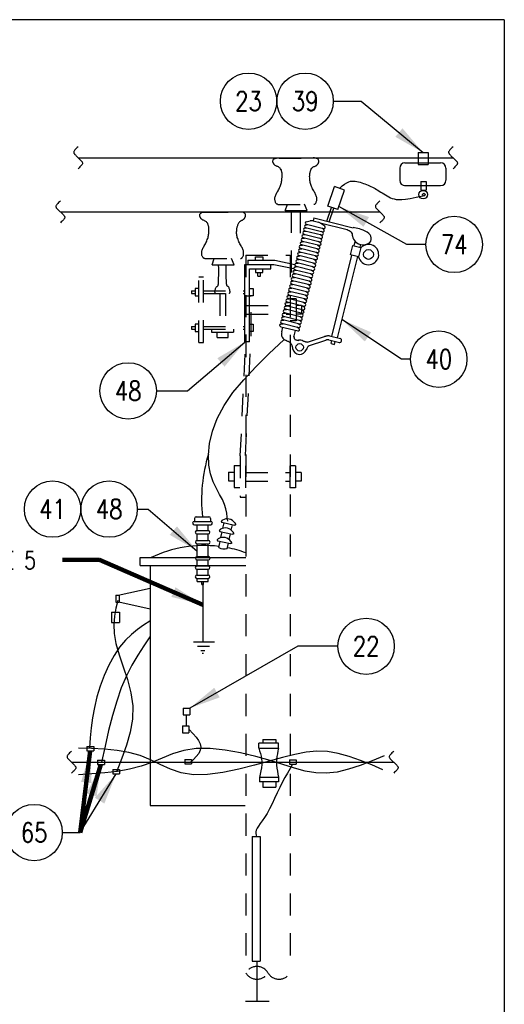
# Model space of a CAD drawing. Extents: x 0 to 7.1, y 0 to 9.85.
# Tile 4 of 4: x 4.37 to 7.1, y 4.29 to 9.85. Entities that reach past the tile are written whole.
import ezdxf
from ezdxf.enums import TextEntityAlignment as Align

# ---------------------------------------------------------------- set-up
doc = ezdxf.new("R2010")
doc.units = 0
doc.header["$MEASUREMENT"] = 0
doc.linetypes.add('HIDDEN2', pattern=[0.1875, 0.125, -0.0625])
doc.layers.get('0').update_dxf_attribs({"color": 2, "linetype": 'CONTINUOUS'})
doc.layers.add('E-DETL', color=2, linetype='CONTINUOUS')
doc.layers.add('E-DETL-TEXT', color=3, linetype='CONTINUOUS')
doc.styles.add('ROMANS', font='ROMANS.SHX', dxfattribs={"width": 0.8})
doc.styles.get("Standard").update_dxf_attribs({"font": 'ROMANS.SHX', "width": 0.8, "height": 0.125})
doc.dimstyles.get("Standard").update_dxf_attribs({"dimtxt": 0.18, "dimasz": 0.18, "dimexe": 0.18, "dimexo": 0.0625, "dimgap": 0.09, "dimtad": 0, "dimtih": 1, "dimtoh": 1, "dimdec": 4, "dimzin": 0, "dimdsep": 46, "dimtxsty": 'Standard', "dimcen": 0.09, "dimadec": 0, "dimazin": 0, "dimtfac": 1, "dimtdec": 4, "dimtofl": 0, "dimtmove": 0, "dimatfit": 3, "dimfxl": 0, "dimtolj": 1, "dimtzin": 0, "dimarcsym": 0})

# ---------------------------------------------------------------- blocks, each defined once
blk = doc.blocks.new('BREAK')
blk.add_lwpolyline([(0, 0.0625), (-0.0055, 0.057), (-0.0103, 0.0521), (-0.0144, 0.0479), (-0.0177, 0.0441), (-0.0205, 0.0408), (-0.0225, 0.0378), (-0.0239, 0.0351), (-0.0247, 0.0326), (-0.0249, 0.0302), (-0.0246, 0.0279), (-0.0238, 0.0257), (-0.0226, 0.0236), (-0.0211, 0.0216), (-0.0194, 0.0196), (-0.0176, 0.0176), (-0.0156, 0.0156), (-0.0137, 0.0137), (-0.0117, 0.0117), (-0.0098, 0.0098), (-0.0078, 0.0078), (-0.0059, 0.0059), (-0.0039, 0.0039), (-0.002, 0.002), (0, 0), (0.002, -0.002), (0.0039, -0.0039), (0.0059, -0.0059), (0.0078, -0.0078), (0.0098, -0.0098), (0.0117, -0.0117), (0.0137, -0.0137), (0.0156, -0.0156), (0.0176, -0.0176), (0.0194, -0.0196), (0.0211, -0.0216), (0.0226, -0.0236), (0.0238, -0.0257), (0.0246, -0.0279), (0.0249, -0.0302), (0.0247, -0.0326), (0.0239, -0.0351), (0.0225, -0.0378), (0.0205, -0.0408), (0.0177, -0.0441), (0.0144, -0.0479), (0.0103, -0.0521), (0.0055, -0.057), (0, -0.0625)])

msp = doc.modelspace()

# ---------------------------------------------------------------- linework, layer by layer
at = {"layer": 'E-DETL'}
for p, q in [((7.1036, 9.8484), (0, 9.8484)), ((7.1036, 9.8484), (7.1036, 0)), ((4.7019, 9.0696), (6.8148, 9.0696)), ((4.6018, 8.7643), (6.4024, 8.7643)), ((5.404, 6.6671), (5.404, 6.3395)), ((5.3518, 6.3398), (5.4701, 6.3398)), ((5.3755, 6.3141), (5.4425, 6.3141)), ((5.3932, 6.2905), (5.4169, 6.2905)), ((5.4008, 6.2752), (5.4087, 6.2752)), ((5.3104, 5.9265), (5.3104, 5.8643)), ((5.8929, 5.6741), (5.8929, 5.6492)), ((5.8929, 5.6741), (5.9308, 5.6741)), ((5.9308, 5.6741), (5.9308, 5.6492)), ((4.6645, 5.6599), (6.4803, 5.6599)), ((5.8929, 5.6492), (5.9308, 5.6492)), ((5.6832, 5.2407), (5.7286, 5.2407)), ((5.6832, 5.2407), (5.6832, 4.5382)), ((5.7286, 5.2407), (5.7286, 4.5382)), ((5.6832, 4.5382), (5.7286, 4.5382)), ((5.7084, 4.5379), (5.7084, 4.3123)), ((5.645, 4.3129), (5.7792, 4.3129))]:
    msp.add_line(p, q, dxfattribs=at)
at = {"layer": 'E-DETL', "linetype": 'HIDDEN2'}
for p, q in [((5.8346, 9.0678), (6.0233, 9.0678)), ((5.8279, 8.8067), (6.03, 8.8067)), ((5.8692, 8.7715), (5.8811, 8.806)), ((5.9933, 8.7715), (5.9786, 8.807)), ((5.4223, 8.7626), (5.611, 8.7626)), ((5.8692, 8.7715), (5.9933, 8.7715)), ((5.9018, 8.772), (5.9018, 8.3718)), ((5.9527, 8.7701), (5.9527, 8.5879)), ((5.4156, 8.5015), (5.6177, 8.5015)), ((5.4569, 8.4663), (5.469, 8.5015)), ((5.581, 8.4663), (5.5664, 8.5015)), ((5.6469, 8.5202), (5.6469, 4.4719)), ((5.6469, 8.5202), (5.8969, 8.5202)), ((5.8969, 8.5202), (5.8969, 4.4719)), ((5.4569, 8.4663), (5.581, 8.4663)), ((5.3817, 8.0274), (5.3817, 8.397)), ((5.3817, 8.397), (5.408, 8.397)), ((5.408, 8.0284), (5.408, 8.397)), ((5.3817, 8.3317), (5.3619, 8.3317)), ((5.3619, 8.3317), (5.3619, 8.2906)), ((5.6681, 8.3317), (5.6879, 8.3317)), ((5.6879, 8.3317), (5.6879, 8.2906)), ((5.3413, 8.3186), (5.3413, 8.3039)), ((5.3413, 8.3186), (5.3619, 8.3186)), ((5.3413, 8.3039), (5.3619, 8.3039)), ((5.3619, 8.2906), (5.3817, 8.2906)), ((5.408, 8.3181), (5.6418, 8.3181)), ((5.408, 8.3037), (5.6418, 8.3037)), ((5.5012, 8.3037), (5.5012, 8.1022)), ((5.5325, 8.3037), (5.5325, 8.1022)), ((5.6778, 8.2896), (5.6469, 8.2896)), ((5.6879, 8.2906), (5.6681, 8.2906)), ((5.6778, 8.0741), (5.6778, 8.2896)), ((5.6487, 8.2367), (5.8969, 8.2367)), ((5.93, 8.2742), (5.8969, 8.2742)), ((5.93, 8.2742), (5.93, 8.1492)), ((5.9612, 8.2367), (5.93, 8.2367)), ((5.9612, 8.2367), (5.9612, 8.1867)), ((5.6487, 8.1867), (5.8969, 8.1867)), ((5.9612, 8.1867), (5.93, 8.1867)), ((5.3413, 8.1171), (5.3413, 8.1024)), ((5.3413, 8.1171), (5.3619, 8.1171)), ((5.3817, 8.1301), (5.3619, 8.1301)), ((5.3619, 8.1301), (5.3619, 8.0891)), ((5.408, 8.118), (5.6418, 8.118)), ((5.6681, 8.1301), (5.6879, 8.1301)), ((5.6879, 8.1301), (5.6879, 8.0891)), ((5.93, 8.1492), (5.8969, 8.1492)), ((5.3413, 8.1024), (5.3619, 8.1024)), ((5.3619, 8.0891), (5.3817, 8.0891)), ((5.408, 8.1022), (5.6418, 8.1022)), ((5.4532, 8.1022), (5.4532, 8.0864)), ((5.4532, 8.0864), (5.5782, 8.0864)), ((5.4853, 8.0552), (5.4853, 8.0864)), ((5.4853, 8.0552), (5.5478, 8.0552)), ((5.5478, 8.0552), (5.5478, 8.0864)), ((5.5782, 8.1022), (5.5782, 8.0864)), ((5.6159, 7.388), (5.6492, 8.0727)), ((5.6444, 7.3893), (5.6778, 8.0741)), ((5.6879, 8.0891), (5.6681, 8.0891)), ((5.3817, 8.0274), (5.408, 8.0274)), ((5.6159, 7.388), (5.6159, 7.1544)), ((5.5812, 7.3339), (5.5812, 7.2089)), ((5.5812, 7.3339), (5.6124, 7.3339)), ((5.6458, 7.3319), (5.6458, 7.2069)), ((5.927, 7.3319), (5.8958, 7.3319)), ((5.8958, 7.3319), (5.8958, 7.2069)), ((5.927, 7.3319), (5.927, 7.2069)), ((5.5499, 7.2964), (5.5812, 7.2964)), ((5.5499, 7.2964), (5.5499, 7.2464)), ((5.6458, 7.2944), (5.8958, 7.2944)), ((5.9583, 7.2944), (5.927, 7.2944)), ((5.9583, 7.2944), (5.9583, 7.2444)), ((5.5499, 7.2464), (5.5812, 7.2464)), ((5.6458, 7.2444), (5.8958, 7.2444)), ((5.9583, 7.2444), (5.927, 7.2444)), ((5.5812, 7.2089), (5.6124, 7.2089)), ((5.927, 7.2069), (5.8958, 7.2069)), ((5.6159, 7.1544), (5.6469, 7.1544)), ((5.7428, 5.7881), (5.8153, 5.7881)), ((5.7428, 5.7881), (5.7428, 5.7679)), ((5.8153, 5.7876), (5.8153, 5.7678)), ((5.7199, 5.7391), (5.8318, 5.7391)), ((5.721, 5.7383), (5.721, 5.7679)), ((5.8311, 5.7679), (5.721, 5.7679)), ((5.8311, 5.7391), (5.8311, 5.7679)), ((5.7241, 5.5737), (5.7241, 5.5485)), ((5.7249, 5.5752), (5.832, 5.5752)), ((5.8318, 5.576), (5.8318, 5.5489)), ((5.8318, 5.5485), (5.7241, 5.5485)), ((5.7423, 5.5479), (5.7423, 5.5196)), ((5.7423, 5.5199), (5.8161, 5.5199)), ((5.8161, 5.5477), (5.8161, 5.5199))]:
    msp.add_line(p, q, dxfattribs=at)
at = {"layer": 'E-DETL', "color": 4}
for p, q in [((6.6183, 9.0984), (6.6742, 9.0984)), ((6.6183, 9.0984), (6.6183, 9.0311)), ((6.6742, 9.0984), (6.6742, 9.0311)), ((6.5144, 9.0112), (6.5144, 8.9442)), ((6.5425, 9.0412), (6.7446, 9.0412)), ((6.6183, 9.0311), (6.6742, 9.0311)), ((6.7749, 9.0108), (6.7749, 8.9439)), ((6.1093, 8.7967), (6.1467, 8.9066)), ((6.2029, 8.8875), (6.1467, 8.9066)), ((6.1655, 8.7776), (6.2029, 8.8875)), ((6.5417, 8.9128), (6.7438, 8.9128)), ((6.6326, 8.935), (6.6636, 8.935)), ((6.6326, 8.935), (6.6326, 8.8868)), ((6.6326, 8.8868), (6.6636, 8.8868)), ((6.6636, 8.935), (6.6636, 8.8868)), ((6.1033, 8.7121), (6.1297, 8.7898)), ((6.1655, 8.7776), (6.1093, 8.7967)), ((6.1166, 8.7088), (6.1427, 8.7854)), ((6.0311, 8.7301), (6.0269, 8.7133)), ((6.0311, 8.7301), (6.2524, 8.6751)), ((5.9783, 8.6726), (5.9882, 8.6745)), ((5.9829, 8.69), (5.9959, 8.6925)), ((5.9837, 8.6756), (6.0807, 8.6515)), ((5.9879, 8.7087), (6.0105, 8.7131)), ((5.9887, 8.6943), (6.0857, 8.6702)), ((6.026, 8.7137), (6.0575, 8.7059)), ((6.0651, 8.7027), (6.2185, 8.6646)), ((6.0919, 8.6828), (6.0703, 8.6986)), ((6.0869, 8.664), (6.0755, 8.6724)), ((5.9648, 8.6141), (5.9778, 8.6166)), ((5.969, 8.6339), (5.982, 8.6364)), ((5.9699, 8.6195), (6.0668, 8.5954)), ((5.9739, 8.6533), (5.9869, 8.6559)), ((5.9747, 8.639), (6.0717, 8.6149)), ((5.9791, 8.6582), (6.0761, 8.6341)), ((6.073, 8.6079), (6.0616, 8.6163)), ((6.0779, 8.6274), (6.0664, 8.6358)), ((6.0823, 8.6466), (6.073, 8.6534)), ((5.9499, 8.5539), (5.9629, 8.5565)), ((5.9541, 8.5742), (5.9671, 8.5768)), ((5.9549, 8.5598), (6.0519, 8.5358)), ((5.9591, 8.594), (5.9721, 8.5965)), ((5.9599, 8.5796), (6.0569, 8.5555)), ((5.9656, 8.5997), (6.0626, 8.5756)), ((6.0581, 8.5483), (6.0466, 8.5567)), ((6.0631, 8.568), (6.0517, 8.5764)), ((6.0688, 8.5881), (6.0573, 8.5965)), ((6.2373, 8.5225), (6.2507, 8.5748)), ((6.2507, 8.5748), (6.2951, 8.5634)), ((6.2625, 8.5986), (6.2563, 8.5737)), ((6.2951, 8.5634), (6.2817, 8.5112)), ((6.2926, 8.5801), (6.2889, 8.5649)), ((5.7023, 8.5115), (5.7433, 8.5115)), ((5.7023, 8.4917), (5.7023, 8.5115)), ((5.7433, 8.5115), (5.7433, 8.4917)), ((5.9385, 8.5134), (5.9515, 8.516)), ((5.9393, 8.499), (6.0363, 8.4749)), ((5.9446, 8.5335), (5.9576, 8.5361)), ((5.9454, 8.5192), (6.0424, 8.4951)), ((5.9507, 8.5396), (6.0477, 8.5155)), ((6.0486, 8.5076), (6.0372, 8.516)), ((6.0539, 8.528), (6.0425, 8.5364)), ((6.2431, 8.5203), (6.1293, 8.062)), ((6.2757, 8.512), (6.162, 8.0539)), ((6.2817, 8.5112), (6.2373, 8.5225)), ((5.6418, 8.03), (5.6418, 8.4681)), ((5.6418, 8.4681), (5.8041, 8.4681)), ((5.659, 8.4917), (5.8101, 8.4917)), ((5.659, 8.4917), (5.659, 8.4681)), ((5.6681, 8.031), (5.6681, 8.4427)), ((5.6681, 8.4427), (5.7879, 8.4427)), ((5.7023, 8.4427), (5.7023, 8.4229)), ((5.7433, 8.4229), (5.7433, 8.4427)), ((5.7879, 8.4427), (5.7879, 8.4681)), ((5.8041, 8.4681), (5.9176, 8.4445)), ((5.8101, 8.4917), (5.9235, 8.4682)), ((5.9236, 8.4527), (5.9366, 8.4553)), ((5.9292, 8.4728), (5.9422, 8.4754)), ((5.93, 8.4584), (6.027, 8.4343)), ((5.9347, 8.493), (5.9477, 8.4955)), ((5.9355, 8.4786), (6.0325, 8.4545)), ((6.0332, 8.4469), (6.0218, 8.4553)), ((6.0387, 8.467), (6.0272, 8.4754)), ((6.0425, 8.4875), (6.0311, 8.4959)), ((5.7023, 8.4229), (5.7433, 8.4229)), ((5.7154, 8.4023), (5.7154, 8.4229)), ((5.7154, 8.4023), (5.7301, 8.4023)), ((5.7301, 8.4023), (5.7301, 8.4229)), ((5.909, 8.3923), (5.922, 8.3948)), ((5.9136, 8.4121), (5.9266, 8.4147)), ((5.9145, 8.3978), (6.0115, 8.3737)), ((5.9183, 8.4324), (5.9313, 8.435)), ((5.9191, 8.4181), (6.0161, 8.394)), ((5.9244, 8.4383), (6.0214, 8.4143)), ((6.0176, 8.3862), (6.0062, 8.3946)), ((6.0223, 8.4065), (6.0108, 8.4149)), ((6.0276, 8.4268), (6.0162, 8.4352)), ((5.8931, 8.3321), (5.906, 8.3347)), ((5.8986, 8.3521), (5.9116, 8.3546)), ((5.8994, 8.3377), (5.9964, 8.3136)), ((5.9041, 8.3724), (5.9171, 8.375)), ((5.9049, 8.3581), (6.0019, 8.334)), ((5.9099, 8.3779), (6.0069, 8.3538)), ((6.0026, 8.3261), (5.9912, 8.3345)), ((6.0081, 8.3465), (5.9966, 8.3549)), ((6.013, 8.3663), (6.0016, 8.3747)), ((5.8837, 8.2913), (5.8967, 8.2938)), ((5.8846, 8.2769), (5.9816, 8.2528)), ((5.8891, 8.3114), (5.9021, 8.3139)), ((5.8899, 8.297), (5.9869, 8.2729)), ((5.8939, 8.3177), (5.9909, 8.2936)), ((5.9931, 8.2854), (5.9816, 8.2938)), ((5.9971, 8.3062), (5.9856, 8.3146)), ((5.869, 8.2309), (5.882, 8.2335)), ((5.8738, 8.251), (5.8868, 8.2535)), ((5.8746, 8.2366), (5.9716, 8.2125)), ((5.8785, 8.2712), (5.8915, 8.2737)), ((5.8794, 8.2568), (5.9763, 8.2327)), ((5.9778, 8.225), (5.9663, 8.2334)), ((5.9825, 8.2452), (5.9711, 8.2536)), ((5.9877, 8.2653), (5.9763, 8.2737)), ((5.8541, 8.171), (5.8671, 8.1736)), ((5.8583, 8.191), (5.8713, 8.1935)), ((5.8591, 8.1766), (5.9561, 8.1525)), ((5.8638, 8.211), (5.8768, 8.2136)), ((5.8646, 8.1966), (5.9616, 8.1726)), ((5.8699, 8.2165), (5.9669, 8.1925)), ((5.9623, 8.165), (5.9508, 8.1734)), ((5.9678, 8.1851), (5.9564, 8.1935)), ((5.973, 8.205), (5.9616, 8.2134)), ((5.8437, 8.1309), (5.8567, 8.1335)), ((5.8445, 8.1166), (5.9415, 8.0925)), ((5.8487, 8.1509), (5.8617, 8.1535)), ((5.8495, 8.1366), (5.9465, 8.1125)), ((5.8496, 8.0871), (5.8562, 8.1137)), ((5.8549, 8.1566), (5.9519, 8.1325)), ((5.9477, 8.105), (5.9362, 8.1134)), ((5.9527, 8.125), (5.9412, 8.1334)), ((5.9581, 8.1451), (5.9467, 8.1535)), ((5.9211, 8.0718), (5.927, 8.0954)), ((5.9938, 8.0288), (6.091, 8.0607)), ((6.1177, 8.0649), (6.1797, 8.0495)), ((5.6681, 8.031), (5.6418, 8.031)), ((6.0005, 8.0087), (6.0978, 8.0406)), ((6.1146, 8.0424), (6.1744, 8.0276)), ((6.1277, 8.021), (6.132, 8.0381)), ((6.1277, 8.021), (6.1467, 8.0163)), ((6.1467, 8.0163), (6.151, 8.0334)), ((5.3564, 7.0182), (5.4493, 7.0182)), ((5.3569, 6.9993), (5.4493, 6.9993)), ((5.3584, 7.0355), (5.3584, 7.0182)), ((5.3677, 7.0449), (5.4394, 7.0449)), ((5.3733, 6.9667), (5.3733, 6.9987)), ((5.4488, 7.0355), (5.4488, 7.0182)), ((5.5125, 7.0133), (5.5841, 6.9975)), ((5.5179, 6.9792), (5.5248, 7.0104)), ((5.5649, 6.9681), (5.5718, 6.9993)), ((5.3705, 6.9479), (5.4355, 6.9479)), ((5.3707, 6.9668), (5.4355, 6.9668)), ((5.3733, 6.9103), (5.3733, 6.9477)), ((5.4341, 6.966), (5.4341, 6.9981)), ((5.4341, 6.9096), (5.4341, 6.9483)), ((5.5013, 6.9619), (5.5729, 6.9461)), ((5.5064, 6.9268), (5.5135, 6.9593)), ((5.5534, 6.9157), (5.5607, 6.9487)), ((5.3712, 6.8919), (5.4362, 6.8919)), ((5.3715, 6.9107), (5.4362, 6.9107)), ((5.3733, 6.8199), (5.3733, 6.892)), ((5.4341, 6.8197), (5.4341, 6.8923)), ((5.4894, 6.909), (5.561, 6.8932)), ((5.4942, 6.8716), (5.5017, 6.9058)), ((5.542, 6.8644), (5.5489, 6.8955)), ((5.0519, 6.7697), (5.0519, 6.8141)), ((5.0519, 6.8141), (5.6469, 6.8141)), ((5.3708, 6.801), (5.4358, 6.801)), ((5.3711, 6.8199), (5.4358, 6.8199)), ((5.3733, 6.7671), (5.3733, 6.801)), ((5.4341, 6.7672), (5.4341, 6.7999)), ((5.0519, 6.7697), (5.6469, 6.7697)), ((5.1087, 6.7697), (5.1087, 5.4155)), ((5.3703, 6.7487), (5.4353, 6.7487)), ((5.3706, 6.7676), (5.4353, 6.7676)), ((5.3733, 6.7158), (5.3733, 6.7484)), ((5.4341, 6.7158), (5.4341, 6.7486)), ((5.3705, 6.6968), (5.4355, 6.6968)), ((5.3707, 6.7156), (5.4355, 6.7156)), ((5.3733, 6.6785), (5.3733, 6.6968)), ((5.3733, 6.6785), (5.4341, 6.6785)), ((5.3983, 6.662), (5.3983, 6.6785)), ((5.4088, 6.662), (5.4088, 6.6785)), ((5.4341, 6.6792), (5.4341, 6.6965)), ((5.1085, 6.6406), (4.927, 6.6011)), ((5.3983, 6.662), (5.4088, 6.662)), ((4.9144, 6.6025), (4.9337, 6.6025)), ((4.9144, 6.6025), (4.9144, 6.563)), ((4.9144, 6.563), (4.9337, 6.563)), ((4.9307, 6.5648), (5.1088, 6.5258)), ((4.9337, 6.6025), (4.9337, 6.563)), ((4.8893, 6.5057), (4.9356, 6.5057)), ((4.8893, 6.5057), (4.8893, 6.4489)), ((4.9356, 6.5057), (4.9356, 6.4489)), ((4.8893, 6.4489), (4.9356, 6.4489)), ((5.2937, 5.9646), (5.3308, 5.9646)), ((5.2937, 5.9646), (5.2937, 5.9265)), ((5.3308, 5.9646), (5.3308, 5.9265)), ((5.2937, 5.9265), (5.3308, 5.9265)), ((5.2893, 5.8643), (5.2893, 5.8262)), ((5.2893, 5.8643), (5.3264, 5.8643)), ((5.3264, 5.8643), (5.3264, 5.8262)), ((5.2893, 5.8262), (5.3264, 5.8262)), ((4.7518, 5.7486), (4.7897, 5.7486)), ((4.7518, 5.7486), (4.7518, 5.7238)), ((4.7518, 5.7238), (4.7897, 5.7238)), ((4.7897, 5.7486), (4.7897, 5.7238)), ((4.812, 5.6716), (4.812, 5.6468)), ((4.812, 5.6716), (4.8498, 5.6716)), ((4.8498, 5.6716), (4.8498, 5.6468)), ((5.3034, 5.6756), (5.3034, 5.6507)), ((5.3034, 5.6756), (5.3413, 5.6756)), ((5.3413, 5.6756), (5.3413, 5.6507)), ((4.812, 5.6468), (4.8498, 5.6468)), ((4.8971, 5.619), (4.8971, 5.5942)), ((4.8971, 5.619), (4.935, 5.619)), ((4.935, 5.619), (4.935, 5.5942)), ((5.3034, 5.6507), (5.3413, 5.6507)), ((4.8971, 5.5942), (4.935, 5.5942)), ((5.1087, 5.4155), (5.6433, 5.4155))]:
    msp.add_line(p, q, dxfattribs=at)
at = {"layer": 'E-DETL', "linetype": 'HIDDEN2'}
for points in [[(5.8279, 8.8067), (5.8263, 8.8069), (5.8247, 8.8072), (5.8231, 8.8077), (5.8216, 8.8085), (5.8199, 8.8098), (5.8183, 8.8116), (5.8166, 8.8141), (5.8151, 8.817), (5.8137, 8.8203), (5.8125, 8.824), (5.8115, 8.8279), (5.8109, 8.8321), (5.8106, 8.8364), (5.8107, 8.8408), (5.8113, 8.8453), (5.8123, 8.8497), (5.8137, 8.8542), (5.8154, 8.8588), (5.8175, 8.8635), (5.82, 8.8682), (5.8226, 8.8732), (5.8255, 8.8783), (5.8285, 8.8836), (5.8315, 8.8891), (5.8344, 8.8949), (5.8373, 8.9008), (5.8399, 8.9069), (5.8424, 8.9131), (5.8445, 8.9192), (5.8463, 8.9251), (5.8478, 8.9308), (5.8489, 8.9364), (5.8497, 8.9419), (5.8504, 8.9477), (5.8518, 8.9643, 0.126223), (5.8454, 9.0026), (5.8455, 9.0024), (5.843, 9.0066), (5.8402, 9.0102), (5.8371, 9.0132), (5.8338, 9.0156), (5.8304, 9.0177), (5.827, 9.0194), (5.8238, 9.0209), (5.8207, 9.0223), (5.8179, 9.0235), (5.8153, 9.0248), (5.813, 9.0261), (5.811, 9.0275), (5.8093, 9.0291), (5.8078, 9.0307), (5.8066, 9.0324), (5.8054, 9.0342), (5.8043, 9.0359), (5.8032, 9.0376), (5.8022, 9.0394), (5.8012, 9.0412), (5.8005, 9.0431), (5.7999, 9.0453), (5.7995, 9.0478), (5.7995, 9.0504), (5.7998, 9.0531), (5.8006, 9.0558), (5.8019, 9.0584), (5.8039, 9.0607), (5.8063, 9.0628), (5.8092, 9.0646), (5.8124, 9.0661), (5.8159, 9.0673), (5.8196, 9.0681), (5.8234, 9.0685), (5.8272, 9.0686), (5.831, 9.0683), (5.8346, 9.0678)], [(6.03, 8.8067), (6.0316, 8.8069), (6.0332, 8.8072), (6.0347, 8.8077), (6.0363, 8.8085), (6.0379, 8.8098), (6.0396, 8.8116), (6.0412, 8.8141), (6.0428, 8.817), (6.0442, 8.8203), (6.0454, 8.824), (6.0464, 8.8279), (6.047, 8.8321), (6.0472, 8.8364), (6.0471, 8.8408), (6.0466, 8.8453), (6.0456, 8.8497), (6.0442, 8.8542), (6.0424, 8.8588), (6.0403, 8.8635), (6.0379, 8.8682), (6.0352, 8.8732), (6.0324, 8.8783), (6.0294, 8.8836), (6.0264, 8.8891), (6.0235, 8.8949), (6.0206, 8.9008), (6.018, 8.9069), (6.0155, 8.9131), (6.0134, 8.9192), (6.0116, 8.9251), (6.0101, 8.9308), (6.009, 8.9364), (6.0081, 8.9419), (6.0075, 8.9477), (6.007, 8.9537), (6.0062, 8.9652, -0.151319), (6.017, 9.0102), (6.0149, 9.0066), (6.0177, 9.0102), (6.0208, 9.0132), (6.0241, 9.0156), (6.0275, 9.0177), (6.0309, 9.0194), (6.0341, 9.0209), (6.0372, 9.0223), (6.04, 9.0235), (6.0426, 9.0248), (6.0448, 9.0261), (6.0469, 9.0275), (6.0486, 9.0291), (6.05, 9.0307), (6.0513, 9.0324), (6.0525, 9.0342), (6.0536, 9.0359), (6.0547, 9.0376), (6.0557, 9.0394), (6.0566, 9.0412), (6.0574, 9.0431), (6.058, 9.0453), (6.0584, 9.0478), (6.0584, 9.0504), (6.0581, 9.0531), (6.0573, 9.0558), (6.0559, 9.0584), (6.054, 9.0607), (6.0516, 9.0628), (6.0487, 9.0646), (6.0455, 9.0661), (6.042, 9.0673), (6.0383, 9.0681), (6.0345, 9.0685), (6.0307, 9.0686), (6.0269, 9.0683), (6.0233, 9.0678)], [(5.4156, 8.5015), (5.414, 8.5017), (5.4124, 8.502), (5.4108, 8.5025), (5.4092, 8.5033), (5.4076, 8.5045), (5.406, 8.5064), (5.4043, 8.5089), (5.4028, 8.5118), (5.4013, 8.5151), (5.4001, 8.5188), (5.3992, 8.5227), (5.3986, 8.5269), (5.3983, 8.5312), (5.3984, 8.5356), (5.399, 8.54), (5.3999, 8.5445), (5.4013, 8.549), (5.4031, 8.5536), (5.4052, 8.5582), (5.4076, 8.563), (5.4103, 8.568), (5.4132, 8.5731), (5.4161, 8.5784), (5.4192, 8.5839), (5.4221, 8.5896), (5.4249, 8.5956), (5.4276, 8.6017), (5.43, 8.6079), (5.4322, 8.614), (5.434, 8.6199), (5.4354, 8.6256), (5.4366, 8.6311), (5.4374, 8.6367), (5.4381, 8.6425), (5.4386, 8.6485), (5.4393, 8.66, 0.15121), (5.4286, 8.705), (5.4307, 8.7014), (5.4279, 8.705), (5.4248, 8.708), (5.4215, 8.7104), (5.4181, 8.7125), (5.4147, 8.7142), (5.4114, 8.7157), (5.4084, 8.717), (5.4056, 8.7183), (5.403, 8.7196), (5.4007, 8.7209), (5.3987, 8.7223), (5.397, 8.7239), (5.3955, 8.7255), (5.3942, 8.7272), (5.3931, 8.729), (5.392, 8.7307), (5.3909, 8.7324), (5.3899, 8.7341), (5.3889, 8.736), (5.3881, 8.7379), (5.3875, 8.7401), (5.3872, 8.7426), (5.3871, 8.7452), (5.3875, 8.7479), (5.3883, 8.7506), (5.3896, 8.7531), (5.3915, 8.7555), (5.394, 8.7576), (5.3969, 8.7594), (5.4001, 8.7609), (5.4036, 8.7621), (5.4073, 8.7628), (5.4111, 8.7633), (5.4149, 8.7633), (5.4186, 8.7631), (5.4223, 8.7626)], [(5.6177, 8.5015), (5.6193, 8.5017), (5.6208, 8.502), (5.6224, 8.5025), (5.624, 8.5033), (5.6256, 8.5045), (5.6273, 8.5064), (5.6289, 8.5089), (5.6305, 8.5118), (5.6319, 8.5151), (5.6331, 8.5188), (5.634, 8.5227), (5.6347, 8.5269), (5.6349, 8.5312), (5.6348, 8.5356), (5.6343, 8.54), (5.6333, 8.5445), (5.6319, 8.549), (5.6301, 8.5536), (5.628, 8.5582), (5.6256, 8.563), (5.6229, 8.568), (5.6201, 8.5731), (5.6171, 8.5784), (5.6141, 8.5839), (5.6111, 8.5896), (5.6083, 8.5956), (5.6056, 8.6017), (5.6032, 8.6079), (5.6011, 8.614), (5.5992, 8.6199), (5.5978, 8.6256), (5.5967, 8.6311), (5.5958, 8.6367), (5.5952, 8.6425), (5.5947, 8.6485), (5.5944, 8.653, -0.216528), (5.6172, 8.7135, -0.216528)]]:
    msp.add_lwpolyline(points, format="xyb", dxfattribs=at)
at = {"layer": 'E-DETL'}
for points in [[(6.1748, 8.897), (6.1903, 8.9108), (6.204, 8.9213), (6.2162, 8.929), (6.2271, 8.9341), (6.2371, 8.9371), (6.2464, 8.9384), (6.2553, 8.9383), (6.2641, 8.9373), (6.2731, 8.9357), (6.2821, 8.9336), (6.2913, 8.931), (6.3004, 8.9281), (6.3095, 8.925), (6.3185, 8.9216), (6.3273, 8.9181), (6.3359, 8.9145), (6.3441, 8.9109), (6.3522, 8.9072), (6.3601, 8.9034), (6.3678, 8.8995), (6.3756, 8.8955), (6.3833, 8.8911), (6.3912, 8.8866), (6.3992, 8.8816), (6.4074, 8.8763), (6.4159, 8.8708), (6.4246, 8.8652), (6.4336, 8.8596), (6.4429, 8.8542), (6.4525, 8.8491), (6.4624, 8.8444), (6.4726, 8.8404), (6.4833, 8.837), (6.4952, 8.8346), (6.5094, 8.8335), (6.5266, 8.8338), (6.5478, 8.8359), (6.574, 8.84), (6.6061, 8.8464), (6.6449, 8.8553)], [(5.5452, 7.0197), (5.5428, 7.042), (5.5395, 7.0648), (5.5344, 7.0885), (5.5264, 7.1138), (5.5148, 7.141), (5.4991, 7.1708), (5.4812, 7.2042), (5.4637, 7.2422), (5.4488, 7.2858), (5.4392, 7.3363), (5.4369, 7.3941), (5.4433, 7.4581), (5.4594, 7.5268), (5.4861, 7.5985), (5.5244, 7.6715), (5.5748, 7.7445), (5.6353, 7.8174), (5.7034, 7.8901), (5.7766, 7.9628), (5.8625, 8.0452)], [(4.9251, 6.5726), (4.9153, 6.5292), (4.9074, 6.4845), (4.9034, 6.4372), (4.9052, 6.3858), (4.9149, 6.3291), (4.9331, 6.2661), (4.9564, 6.198), (4.9802, 6.1261), (4.9997, 6.052), (5.0102, 5.977), (5.0084, 5.9026), (4.9958, 5.8287), (4.9749, 5.7552), (4.9487, 5.682), (4.9197, 5.6089)], [(5.1061, 6.4547), (5.071, 6.4323), (5.0362, 6.4082), (5.0019, 6.3807), (4.9684, 6.3481), (4.936, 6.3086), (4.905, 6.2613), (4.876, 6.2076), (4.8497, 6.1494), (4.8268, 6.0889), (4.8081, 6.0282), (4.7939, 5.9688), (4.7835, 5.9108), (4.776, 5.8539), (4.7705, 5.7977), (4.7658, 5.7419)], [(5.1067, 6.368), (5.072, 6.3166), (5.0379, 6.2635), (5.005, 6.2074), (4.9739, 6.1465), (4.9452, 6.0793), (4.9193, 6.0048), (4.8958, 5.924), (4.874, 5.8385), (4.8535, 5.7498), (4.8336, 5.6596)], [(5.3264, 5.8456), (5.3499, 5.8208), (5.3668, 5.8015), (5.3807, 5.7824), (5.3902, 5.7637), (5.3939, 5.7453), (5.3906, 5.7273), (5.3815, 5.7098), (5.3681, 5.6926), (5.3516, 5.6755), (5.3337, 5.6586)], [(6.4201, 5.6167), (6.3564, 5.6443), (6.2929, 5.6702), (6.23, 5.6926), (6.1679, 5.7098), (6.1069, 5.7199), (6.047, 5.7219), (5.9863, 5.7162), (5.9229, 5.7043), (5.8545, 5.6873), (5.7791, 5.6664), (5.6956, 5.6431), (5.6071, 5.6205), (5.5177, 5.6018), (5.4313, 5.5902), (5.3521, 5.589), (5.283, 5.6002), (5.2217, 5.6209), (5.1649, 5.6468), (5.1093, 5.6738), (5.0514, 5.6975), (4.9887, 5.7148), (4.9214, 5.7262), (4.8509, 5.7331), (4.778, 5.737), (4.7041, 5.7394)], [(6.4261, 5.6961), (6.3587, 5.6681), (6.2919, 5.6421), (6.2262, 5.6203), (6.1622, 5.6046), (6.1004, 5.5972), (6.0409, 5.5994), (5.9819, 5.6099), (5.9208, 5.6264), (5.8555, 5.6471), (5.7834, 5.6698), (5.7034, 5.6924), (5.618, 5.7126), (5.5311, 5.7283), (5.4465, 5.737), (5.3678, 5.7365), (5.2978, 5.7255), (5.2347, 5.7065), (5.1754, 5.6831), (5.1171, 5.6586), (5.0568, 5.6367), (4.9923, 5.6199), (4.9238, 5.608), (4.8524, 5.5996), (4.779, 5.5937), (4.7046, 5.589)], [(5.9108, 5.6493), (5.8962, 5.6243), (5.8817, 5.5989), (5.8672, 5.5728), (5.8526, 5.5455), (5.8382, 5.5169), (5.8237, 5.4867), (5.8094, 5.4558), (5.795, 5.4254), (5.7808, 5.3967), (5.7666, 5.3708), (5.7527, 5.3486), (5.7395, 5.3298), (5.7276, 5.3138), (5.7177, 5.3), (5.7103, 5.288), (5.7059, 5.2772), (5.7041, 5.2673), (5.7042, 5.2581), (5.7056, 5.2493), (5.7076, 5.2408)]]:
    msp.add_lwpolyline(points, dxfattribs=at)
at = {"layer": 'E-DETL', "linetype": 'HIDDEN2'}
for points in [[(5.6172, 8.7135), (5.6185, 8.7142), (5.6218, 8.7157), (5.6249, 8.717), (5.6277, 8.7183), (5.6302, 8.7196), (5.6325, 8.7209), (5.6345, 8.7223), (5.6363, 8.7239), (5.6377, 8.7255), (5.639, 8.7272), (5.6402, 8.729), (5.6413, 8.7307), (5.6423, 8.7324), (5.6434, 8.7341), (5.6443, 8.736), (5.6451, 8.7379), (5.6457, 8.7401), (5.6461, 8.7426), (5.6461, 8.7452), (5.6458, 8.7479), (5.645, 8.7506), (5.6436, 8.7531), (5.6417, 8.7555), (5.6393, 8.7576), (5.6364, 8.7594), (5.6332, 8.7609), (5.6297, 8.7621), (5.626, 8.7628), (5.6222, 8.7633), (5.6184, 8.7633), (5.6146, 8.7631), (5.611, 8.7626)], [(5.477, 8.3037), (5.4768, 8.304), (5.4758, 8.3052), (5.4749, 8.3066), (5.4741, 8.3083), (5.4735, 8.3101), (5.4732, 8.3123), (5.4731, 8.3149), (5.4733, 8.3178), (5.4738, 8.321), (5.4746, 8.3245), (5.4757, 8.3284), (5.4771, 8.3322), (5.4786, 8.3358), (5.4802, 8.339), (5.4819, 8.3414), (5.4835, 8.3429), (5.4851, 8.3437), (5.4866, 8.3444), (5.488, 8.3452), (5.4893, 8.3466), (5.4905, 8.349), (5.4915, 8.3527), (5.4924, 8.3584), (5.4931, 8.3662), (5.4936, 8.3768), (5.494, 8.3903), (5.4941, 8.4065), (5.4942, 8.4249), (5.4941, 8.445), (5.494, 8.4663)], [(5.5543, 8.3037), (5.5552, 8.3049), (5.5562, 8.3063), (5.557, 8.3079), (5.5575, 8.3098), (5.5579, 8.312), (5.5579, 8.3146), (5.5577, 8.3175), (5.5572, 8.3207), (5.5564, 8.3242), (5.5553, 8.328), (5.5539, 8.3319), (5.5524, 8.3355), (5.5508, 8.3387), (5.5491, 8.341), (5.5475, 8.3425), (5.5459, 8.3434), (5.5444, 8.3441), (5.543, 8.3449), (5.5417, 8.3463), (5.5405, 8.3486), (5.5395, 8.3524), (5.5386, 8.358), (5.5379, 8.3659), (5.5374, 8.3765), (5.5371, 8.39), (5.5369, 8.4062), (5.5368, 8.4246), (5.5369, 8.4447), (5.5371, 8.4663)], [(5.7199, 5.7391), (5.7248, 5.7246), (5.7294, 5.7099), (5.7332, 5.6948), (5.736, 5.6793), (5.7373, 5.6632), (5.7369, 5.6462), (5.735, 5.6287), (5.732, 5.6106), (5.7282, 5.5922), (5.7241, 5.5737)], [(5.8318, 5.7391), (5.8281, 5.7235), (5.8247, 5.7078), (5.8218, 5.6919), (5.8199, 5.6759), (5.8192, 5.6597), (5.82, 5.6431), (5.8219, 5.6264), (5.8248, 5.6094), (5.8282, 5.5923), (5.832, 5.5752)]]:
    msp.add_lwpolyline(points, dxfattribs=at)
at = {"layer": 'E-DETL', "color": 4}
for points in [[(6.2175, 8.6644), (6.2238, 8.6617), (6.2298, 8.6587), (6.2353, 8.6552), (6.2399, 8.6512), (6.2434, 8.6463), (6.2457, 8.6405), (6.2472, 8.6338), (6.2487, 8.6265), (6.2506, 8.6188), (6.2538, 8.6108), (6.2588, 8.6029), (6.2654, 8.5954), (6.2734, 8.5888), (6.2828, 8.5835), (6.2933, 8.5799), (6.3046, 8.5784), (6.3161, 8.579), (6.3272, 8.5816), (6.3371, 8.5859), (6.3451, 8.592), (6.3507, 8.5995), (6.3537, 8.6081), (6.3541, 8.6172), (6.3519, 8.6264), (6.3471, 8.6352), (6.3397, 8.6431), (6.3304, 8.6501), (6.3198, 8.6562), (6.3087, 8.6613), (6.2977, 8.6654), (6.2874, 8.6686), (6.2777, 8.6709), (6.2685, 8.6727), (6.2597, 8.6741), (6.2511, 8.6753)], [(5.9182, 8.0598), (5.9184, 8.0576), (5.9187, 8.0554), (5.919, 8.0532), (5.9195, 8.0512), (5.9202, 8.0493), (5.9212, 8.0476), (5.9225, 8.0461), (5.9241, 8.0447), (5.926, 8.0435), (5.9284, 8.0426), (5.9312, 8.0417), (5.9344, 8.0411), (5.9378, 8.0405), (5.9414, 8.04), (5.9451, 8.0396)], [(6.1177, 8.0649), (6.1149, 8.0649), (6.1121, 8.0648), (6.1093, 8.0646), (6.1066, 8.0644), (6.1039, 8.064), (6.1013, 8.0635), (6.0987, 8.0629), (6.0961, 8.0622), (6.0935, 8.0615), (6.091, 8.0607)], [(5.8726, 8.0398), (5.8758, 8.0385), (5.879, 8.0372), (5.8822, 8.0359), (5.8852, 8.0344), (5.8882, 8.0329), (5.891, 8.0312), (5.8936, 8.0293), (5.8961, 8.0272), (5.8984, 8.0249), (5.9004, 8.0222), (5.9023, 8.0193), (5.904, 8.0162), (5.9055, 8.0129), (5.9068, 8.0096), (5.9078, 8.0063), (5.9087, 8.0031), (5.9095, 8), (5.9101, 7.997), (5.9107, 7.9941), (5.9112, 7.9911)], [(5.9948, 8.029), (5.9927, 8.0291), (5.9906, 8.0293), (5.9883, 8.0296), (5.9859, 8.03), (5.9834, 8.0305), (5.9806, 8.0313), (5.9777, 8.0323), (5.9746, 8.0334), (5.9714, 8.0345), (5.9682, 8.0358)], [(6.0004, 8.0087), (5.9993, 8.0073), (5.9981, 8.0058), (5.997, 8.0043), (5.9958, 8.0025), (5.9947, 8.0005), (5.9935, 7.9982), (5.9922, 7.9956), (5.991, 7.9928), (5.9898, 7.99), (5.9885, 7.987)], [(6.1146, 8.0424), (6.1127, 8.0426), (6.1109, 8.0427), (6.1091, 8.0428), (6.1073, 8.0428), (6.1056, 8.0427), (6.104, 8.0424), (6.1024, 8.0421), (6.1008, 8.0416), (6.0993, 8.0411), (6.0978, 8.0406)], [(5.5152, 7.0251), (5.5147, 7.0246), (5.5141, 7.0241), (5.5136, 7.0235), (5.5131, 7.023), (5.5125, 7.0225), (5.5119, 7.0219), (5.5113, 7.0214), (5.5108, 7.0208), (5.5102, 7.0202), (5.5098, 7.0196), (5.5094, 7.0189), (5.5091, 7.0181), (5.5089, 7.0174), (5.5088, 7.0167), (5.5088, 7.0161), (5.5089, 7.0156), (5.5092, 7.0151), (5.5095, 7.0147), (5.5098, 7.0144), (5.5103, 7.0141), (5.5107, 7.0139), (5.5111, 7.0137), (5.5116, 7.0135), (5.512, 7.0134), (5.5125, 7.0133)], [(5.5866, 7.0094), (5.5869, 7.0087), (5.5871, 7.008), (5.5874, 7.0072), (5.5876, 7.0065), (5.5879, 7.0058), (5.5882, 7.0051), (5.5885, 7.0043), (5.5888, 7.0036), (5.5891, 7.0028), (5.5892, 7.002), (5.5893, 7.0012), (5.5892, 7.0005), (5.5891, 6.9997), (5.5889, 6.999), (5.5886, 6.9985), (5.5883, 6.998), (5.5878, 6.9977), (5.5874, 6.9975), (5.5869, 6.9974), (5.5865, 6.9973), (5.586, 6.9973), (5.5855, 6.9973), (5.585, 6.9973), (5.5845, 6.9974), (5.5841, 6.9975)], [(5.504, 6.9737), (5.5035, 6.9732), (5.503, 6.9727), (5.5024, 6.9721), (5.5019, 6.9716), (5.5013, 6.9711), (5.5008, 6.9705), (5.5002, 6.97), (5.4996, 6.9694), (5.4991, 6.9688), (5.4986, 6.9682), (5.4982, 6.9675), (5.4979, 6.9668), (5.4977, 6.966), (5.4976, 6.9653), (5.4976, 6.9647), (5.4978, 6.9642), (5.498, 6.9637), (5.4983, 6.9633), (5.4987, 6.963), (5.4991, 6.9627), (5.4995, 6.9625), (5.5, 6.9623), (5.5004, 6.9622), (5.5009, 6.962), (5.5013, 6.9619)], [(5.5755, 6.958), (5.5757, 6.9573), (5.576, 6.9566), (5.5762, 6.9559), (5.5765, 6.9551), (5.5768, 6.9544), (5.5771, 6.9537), (5.5774, 6.9529), (5.5777, 6.9522), (5.5779, 6.9514), (5.578, 6.9506), (5.5781, 6.9498), (5.5781, 6.9491), (5.5779, 6.9483), (5.5777, 6.9477), (5.5774, 6.9471), (5.5771, 6.9467), (5.5767, 6.9463), (5.5762, 6.9461), (5.5758, 6.946), (5.5753, 6.9459), (5.5748, 6.9459), (5.5743, 6.9459), (5.5738, 6.9459), (5.5734, 6.946), (5.5729, 6.9461)], [(5.4921, 6.9209), (5.4916, 6.9203), (5.4911, 6.9198), (5.4905, 6.9192), (5.49, 6.9187), (5.4894, 6.9182), (5.4889, 6.9176), (5.4883, 6.9171), (5.4877, 6.9165), (5.4872, 6.9159), (5.4867, 6.9153), (5.4863, 6.9146), (5.486, 6.9139), (5.4858, 6.9131), (5.4857, 6.9125), (5.4857, 6.9118), (5.4859, 6.9113), (5.4861, 6.9108), (5.4864, 6.9104), (5.4868, 6.9101), (5.4872, 6.9098), (5.4876, 6.9096), (5.4881, 6.9094), (5.4885, 6.9093), (5.489, 6.9091), (5.4894, 6.909)], [(5.5636, 6.9051), (5.5638, 6.9044), (5.5641, 6.9037), (5.5643, 6.903), (5.5646, 6.9023), (5.5649, 6.9015), (5.5652, 6.9008), (5.5655, 6.9001), (5.5658, 6.8993), (5.566, 6.8985), (5.5661, 6.8978), (5.5662, 6.897), (5.5662, 6.8962), (5.566, 6.8954), (5.5658, 6.8948), (5.5655, 6.8942), (5.5652, 6.8938), (5.5648, 6.8934), (5.5643, 6.8932), (5.5639, 6.8931), (5.5634, 6.893), (5.5629, 6.893), (5.5624, 6.893), (5.5619, 6.8931), (5.5615, 6.8931), (5.561, 6.8932)]]:
    msp.add_lwpolyline(points, dxfattribs=at)
for centre, radius in [((6.647, 8.8615), 0.0242), ((6.6498, 8.8614), 0.00783), ((6.3384, 8.524), 0.0276), ((5.9505, 8.0002), 0.0207)]:
    msp.add_circle(centre, radius, dxfattribs=at)
for centre, radius, start, end in [((6.5438, 9.0109), 0.0297, 90, 180), ((6.7452, 9.0108), 0.0297, 0, 90), ((6.5444, 8.9423), 0.0297, 180, 269.9997), ((6.7449, 8.942), 0.0297, 269.9997, 359.9997), ((5.9797, 8.6655), 0.00738, 97.6301, 267.3628), ((5.9844, 8.6829), 0.00738, 97.6338, 267.3628), ((5.9894, 8.7017), 0.00738, 97.6311, 267.3628), ((6.0192, 8.6865), 0.0281, 76.0549, 108.1535), ((6.0505, 8.6787), 0.0281, 44.2216, 76.0563), ((6.0869, 8.6774), 0.00738, 254.566, 47.8254), ((5.9662, 8.607), 0.00738, 97.6301, 267.3665), ((5.9705, 8.6268), 0.00738, 97.6301, 267.3665), ((5.9753, 8.6463), 0.00738, 97.6301, 267.3628), ((6.0728, 8.6221), 0.00738, 254.566, 47.8254), ((6.0773, 8.6413), 0.00738, 254.5679, 47.8254), ((6.0819, 8.6587), 0.00738, 254.5679, 47.8254), ((5.9514, 8.5469), 0.00738, 97.6311, 267.3628), ((5.9555, 8.5672), 0.00738, 97.6348, 267.3632), ((5.9606, 8.5869), 0.00738, 97.6311, 267.3632), ((6.0581, 8.5627), 0.00738, 254.566, 47.8254), ((6.0637, 8.5828), 0.00738, 254.5679, 47.8254), ((6.068, 8.6026), 0.00738, 254.5644, 47.8254), ((6.3386, 8.5236), 0.0573, 192.3277, 138.916), ((5.94, 8.5064), 0.00738, 97.6301, 267.3665), ((5.9461, 8.5265), 0.00738, 97.6301, 267.3665), ((6.0436, 8.5023), 0.00738, 254.5679, 47.8254), ((6.0489, 8.5227), 0.00738, 254.5679, 47.8254), ((6.053, 8.543), 0.00738, 254.566, 47.8254), ((5.9251, 8.4457), 0.00738, 97.6311, 267.3665), ((5.9306, 8.4658), 0.00738, 97.6311, 267.3632), ((5.9361, 8.4859), 0.00738, 97.6311, 267.3665), ((6.0282, 8.4415), 0.00738, 254.566, 47.8254), ((6.0336, 8.4617), 0.00738, 254.566, 47.8254), ((6.0375, 8.4822), 0.00738, 254.5679, 47.8254), ((5.9105, 8.3852), 0.00738, 97.6311, 267.3665), ((5.9151, 8.4051), 0.00738, 97.6301, 267.3665), ((5.9197, 8.4254), 0.00738, 97.6301, 267.3628), ((6.0172, 8.4012), 0.00738, 254.5679, 47.8254), ((6.0226, 8.4215), 0.00738, 254.5679, 47.8254), ((5.8945, 8.3251), 0.00738, 97.6311, 267.3632), ((5.9001, 8.345), 0.00738, 97.6301, 267.3665), ((5.9055, 8.3654), 0.00738, 97.6311, 267.3665), ((6.003, 8.3412), 0.00738, 254.5679, 47.8226), ((6.008, 8.361), 0.00738, 254.566, 47.8254), ((6.0126, 8.3809), 0.00738, 254.5679, 47.8254), ((5.8852, 8.2842), 0.00738, 97.6311, 267.3665), ((5.8905, 8.3043), 0.00738, 97.6311, 267.3665), ((5.988, 8.2801), 0.00738, 254.566, 47.8226), ((5.992, 8.3009), 0.00738, 254.566, 47.8254), ((5.9976, 8.3208), 0.00738, 254.5644, 47.8254), ((5.8705, 8.2239), 0.00738, 97.6338, 267.3628), ((5.8752, 8.2439), 0.00738, 97.6311, 267.3665), ((5.88, 8.2641), 0.00738, 97.6348, 267.3628), ((5.9727, 8.2197), 0.00738, 254.5679, 47.8226), ((5.9775, 8.2399), 0.00738, 254.5679, 47.8254), ((5.9827, 8.26), 0.00738, 254.5679, 47.8254), ((5.8555, 8.164), 0.00738, 97.6301, 267.3628), ((5.8597, 8.1839), 0.00738, 97.6301, 267.3665), ((5.8653, 8.204), 0.00738, 97.6311, 267.3669), ((5.9572, 8.1597), 0.00738, 254.5679, 47.8254), ((5.9628, 8.1798), 0.00738, 254.5624, 47.8254), ((5.968, 8.1997), 0.00738, 254.566, 47.8254), ((5.8451, 8.1239), 0.00738, 97.6338, 267.3628), ((5.8501, 8.1439), 0.00738, 97.6301, 267.3628), ((5.9476, 8.1197), 0.00738, 254.5679, 47.8254), ((5.9531, 8.1398), 0.00738, 254.5679, 47.8254), ((5.8844, 8.0749), 0.0369, 160.6159, 254.3955), ((5.8844, 8.0749), 0.0369, 334.3861, 355.14), ((5.9426, 8.0997), 0.00738, 254.5679, 47.8254), ((5.9505, 8.0002), 0.0401, 60.7102, 99.5944), ((6.1761, 8.0387), 0.0111, 256.0543, 346.0549), ((6.1761, 8.0387), 0.0111, 346.0549, 76.0555), ((5.9505, 8.0002), 0.0401, 189.7082, 341.8145), ((5.3565, 7.0089), 0.00941, 90, 180), ((5.3565, 7.0089), 0.00941, 180, 269.9997), ((5.3677, 7.0355), 0.00933, 90, 180), ((5.4394, 7.0355), 0.00933, 0, 90), ((5.4493, 7.0085), 0.00941, 0, 90), ((5.4493, 7.0085), 0.00941, 269.9997, 359.9997), ((5.5422, 6.9797), 0.0529, 33.1667, 120.7631), ((5.3717, 6.9573), 0.00941, 90, 180), ((5.3717, 6.9573), 0.00941, 180, 269.9997), ((5.4355, 6.9571), 0.00941, 0, 90), ((5.4355, 6.9571), 0.00941, 269.9997, 359.9997), ((5.5311, 6.9283), 0.0529, 33.1671, 120.7628), ((5.3724, 6.9013), 0.00941, 90, 180), ((5.3724, 6.9013), 0.00941, 180, 269.9997), ((5.4362, 6.9011), 0.00941, 0, 90), ((5.4362, 6.9011), 0.00941, 269.9997, 359.9997), ((5.5192, 6.8754), 0.0529, 33.1667, 120.7635), ((5.4128, 6.1932), 0.6889, 83.1246, 115.6827), ((5.5276, 6.9361), 0.0731, 242.8778, 281.7676), ((5.4128, 6.1932), 0.6889, 70.1379, 79.0439), ((5.372, 6.8104), 0.00941, 90, 180), ((5.372, 6.8104), 0.00941, 180, 269.9997), ((5.4358, 6.8102), 0.00941, 0, 90), ((5.4358, 6.8102), 0.00941, 269.9997, 359.9997), ((5.3715, 6.7581), 0.00941, 90, 180), ((5.3715, 6.7581), 0.00941, 180, 269.9997), ((5.4353, 6.7579), 0.00941, 0, 90), ((5.4353, 6.7579), 0.00941, 269.9997, 359.9997), ((5.3717, 6.7062), 0.00941, 90, 180), ((5.3717, 6.7062), 0.00941, 180, 269.9997), ((5.4355, 6.706), 0.00941, 0, 90), ((5.4355, 6.706), 0.00941, 269.9997, 359.9997)]:
    msp.add_arc(centre, radius, start, end, dxfattribs=at)
at = {"layer": 'E-DETL'}
msp.add_arc((6.2959, 7.1372), 0.8982, 163.1691, 185.8998, dxfattribs=at)
at = {"layer": 'E-DETL', "linetype": 'HIDDEN2'}
for centre, start, end in [((5.7094, 4.4358), 30, 150), ((5.7094, 4.508), 210, 330), ((5.8344, 4.508), 210, 330)]:
    msp.add_arc(centre, 0.0722, start, end, dxfattribs=at)
at = {"layer": 'E-DETL-TEXT'}
for p, q in [((6.1398, 9.3885), (6.2969, 9.3885)), ((6.2969, 9.3885), (6.6462, 9.0984)), ((6.5542, 8.5805), (6.171, 8.7937)), ((6.6622, 8.5805), (6.5542, 8.5805)), ((6.5246, 7.9335), (6.1876, 8.1572)), ((5.3185, 7.7547), (5.6418, 8.03)), ((6.575, 7.9335), (6.5246, 7.9335)), ((5.1432, 7.7547), (5.3185, 7.7547)), ((5.0354, 7.0877), (5.0967, 7.0877)), ((5.0967, 7.0877), (5.3733, 6.8512)), ((5.9403, 6.3138), (5.3308, 5.9646)), ((6.1657, 6.3138), (5.9403, 6.3138)), ((4.713, 5.2633), (4.916, 5.5942)), ((4.613, 5.2633), (4.713, 5.2633))]:
    msp.add_line(p, q, dxfattribs=at)
for centre in [(5.6628, 9.3885), (5.9808, 9.3885), (6.8212, 8.5805), (6.734, 7.9335), (4.9842, 7.7547), (4.5584, 7.0877), (4.8764, 7.0877), (6.3247, 6.3138), (4.454, 5.2633)]:
    msp.add_circle(centre, 0.159, dxfattribs=at)
for points in [[(6.5298, 9.2357), (6.6462, 9.0984), (6.4899, 9.1876)], [(6.3107, 8.6802), (6.171, 8.7937), (6.3411, 8.7348)], [(6.318, 8.0331), (6.1876, 8.1572), (6.3526, 8.0851)], [(5.4866, 7.9389), (5.6418, 8.03), (5.5271, 7.8913)], [(5.2589, 6.9902), (5.3733, 6.8512), (5.2183, 6.9427)], [(5.5001, 6.0256), (5.3308, 5.9646), (5.4691, 6.0798)], [(4.7967, 5.4595), (4.916, 5.5942), (4.8499, 5.4268)]]:
    msp.add_solid(points, dxfattribs=at)

# ---------------------------------------------------------------- block references
at = {"layer": 'E-DETL'}
for p in [(4.7019, 9.0696), (6.8148, 9.0696), (4.6018, 8.7643), (6.4024, 8.7643), (4.6645, 5.6599), (6.4803, 5.6599)]:
    msp.add_blockref('BREAK', p, dxfattribs=at)

# ---------------------------------------------------------------- texts
at = {"layer": 'E-DETL-TEXT', "width": 0.8}
for s, p in [('23', (5.6628, 9.3885)), ('39', (5.9808, 9.3885)), ('74', (6.8212, 8.5805)), ('40', (6.734, 7.9335)), ('48', (4.9842, 7.7547)), ('41', (4.5584, 7.0877)), ('48', (4.8764, 7.0877)), ('22', (6.3247, 6.3138)), ('65', (4.454, 5.2633))]:
    msp.add_text(s, height=0.10938, dxfattribs=at).set_placement(p, align=Align.MIDDLE)
at = {"layer": 'E-DETL-TEXT', "style": 'ROMANS', "width": 0.8}
msp.add_text('SEE NOTE 5', height=0.1, dxfattribs=at).set_placement((3.8174, 6.749))

# ---------------------------------------------------------------- leaders
at = {"layer": 'E-DETL-TEXT'}
for points in [[(5.404, 6.548), (4.8222, 6.8007), (4.6145, 6.8007)], [(4.7707, 5.7238), (4.713, 5.2633)], [(4.8309, 5.6468), (4.713, 5.2633)]]:
    msp.add_leader(points, dimstyle='Standard', override={"dimtxt": 0.125, "dimasz": 0.179688, "dimexe": 0.125, "dimdec": 6, "dimlunit": 4, "dimtxsty": 'ROMANS', "dimclrd": 256, "dimclre": 256, "dimclrt": 256, "dimtdec": 6, "dimlwd": 65535, "dimlwe": 65535}, dxfattribs=at)

doc.saveas('drawing.dxf')
